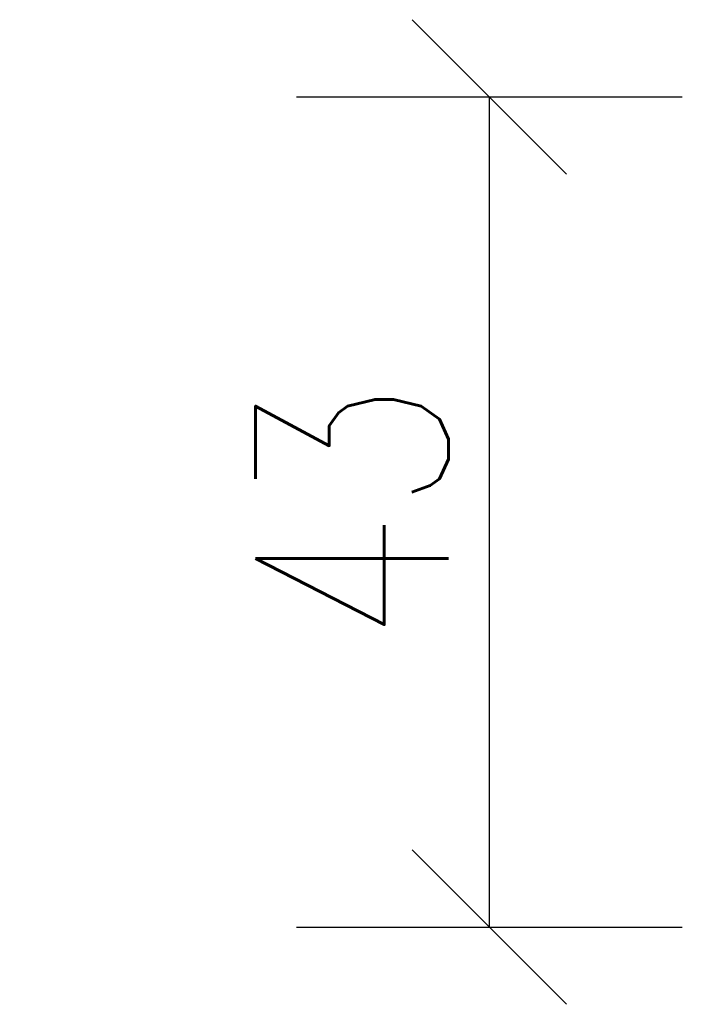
# Model space of a CAD drawing. Header units: millimetres. Extents: x -66901 to 936319, y -323998 to 488548.
# Tile 58 of 84: x 879198 to 879541, y 74092 to 74602. Entities that reach past the tile are written whole.
import ezdxf

# ---------------------------------------------------------------- set-up
doc = ezdxf.new("R2010")
doc.units = ezdxf.units.MM
doc.header["$LTSCALE"] = 5
doc.header["$MEASUREMENT"] = 0
doc.layers.add('A_OPISY', color=44, linetype='Continuous', lineweight=9)
doc.layers.add('A_WYMIAROWANIE', color=7, linetype='Continuous', lineweight=9)
doc.layers.add('K-S$UPY', color=4, linetype='Continuous')
doc.styles.get("Standard").update_dxf_attribs({"font": 'simplex.shx', "width": 0.8})
doc.dimstyles.new('1 do 100', dxfattribs={"dimtxt": 10, "dimasz": 8, "dimexe": 10, "dimexo": 10, "dimgap": 2, "dimtad": 1, "dimdec": 0, "dimtxsty": 'Standard', "dimblk": 'OBLIQUE', "dimcen": 2.5, "dimadec": 0, "dimazin": 0, "dimtfac": 1, "dimtdec": 0, "dimtmove": 0, "dimatfit": 3, "dimldrblk": 'OBLIQUE', "dimfxl": 10, "dimfxlon": 1, "dimarcsym": 0})

# ---------------------------------------------------------------- blocks, each defined once
blk = doc.blocks.new('_Oblique')
at = {"color": 0, "linetype": 'ByBlock', "lineweight": -2}
blk.add_line((-0.5, -0.5), (0.5, 0.5), dxfattribs=at)
blk = doc.blocks.new('*D580')
at = {"layer": 'A_WYMIAROWANIE', "color": 0, "lineweight": -2, "ltscale": 2, "transparency": 16777216}
for p, q in [((15108.25, 18363.66), (15128.25, 18363.66)), ((15118.25, 18320.66), (15118.25, 18363.66)), ((15108.25, 18320.66), (15128.25, 18320.66))]:
    blk.add_line(p, q, dxfattribs=at)
at = {"layer": 'Defpoints', "color": 0, "ltscale": 2, "transparency": 16777216}
for p in [(15093.913, 18363.66), (15118.25, 18363.66), (15093.913, 18320.66)]:
    blk.add_point(p, dxfattribs=at)
at = {"layer": 'A_WYMIAROWANIE', "color": 0, "lineweight": -2, "ltscale": 2, "transparency": 16777216, "xscale": 8, "yscale": 8, "zscale": 8}
for p, rotation in [((15118.25, 18363.66), 90), ((15118.25, 18320.66), 270)]:
    blk.add_blockref('_Oblique', p, dxfattribs=dict(at, rotation=rotation))
at = {"layer": 'A_WYMIAROWANIE', "color": 0, "ltscale": 2, "transparency": 16777216, "insert": (15111.141, 18342.16), "char_height": 10, "attachment_point": 5, "rotation": 90}
blk.add_mtext('43', dxfattribs=at)
blk = doc.blocks.new('A$C704C2890')
at = {"layer": 'A_OPISY'}
for tag, p in [('90+15', (1523.567, -388.182)), ('200', (1523.567, -407.039))]:
    blk.add_attdef(tag, p, '', height=9.858, dxfattribs=at)
blk.add_attdef('OZ', (1572.638, -382.311), '', height=9.858, rotation=270, dxfattribs=at)
at = {"layer": 'A_WYMIAROWANIE', "ltscale": 2}
dim = blk.add_linear_dim(base=(15118.25, -1237), p1=(15093.913, -1280), p2=(15093.913, -1237), angle=90, dimstyle='1 do 100', dxfattribs=at)
dim.commit()
dim.dimension.update_dxf_attribs({"geometry": '*D580', "text_midpoint": (15111.141, -1258.5), "insert": (0, -19600.66)})

msp = doc.modelspace()

# ---------------------------------------------------------------- block references
at = {"layer": 'K-S$UPY', "xscale": 10, "yscale": 10, "zscale": 10}
msp.add_blockref('A$C704C2890', (728259, 86931.848), dxfattribs=at)

doc.saveas('drawing.dxf')
